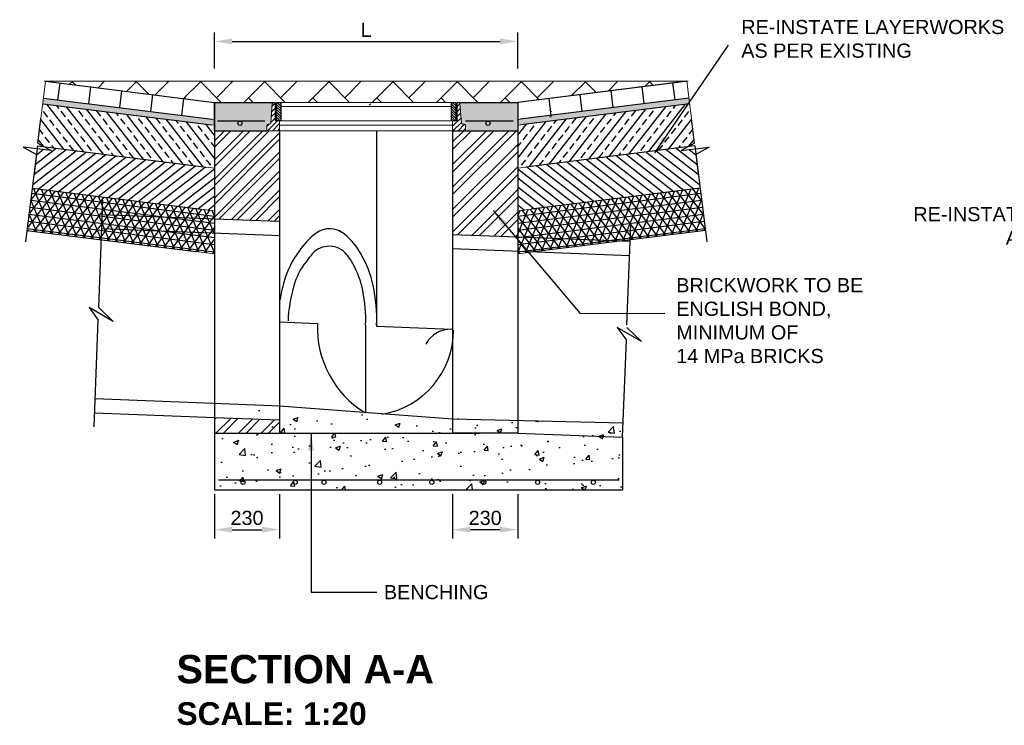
# Model space of a CAD drawing. Extents: x 76590 to 148436, y 2885688 to 2928336.
# Tile 3 of 17: x 80980 to 84452, y 2886186 to 2888674. Entities that reach past the tile are written whole.
import ezdxf
from ezdxf.lldxf.tags import DXFTag

# ---------------------------------------------------------------- set-up
doc = ezdxf.new("R2010")
doc.units = 0
doc.header["$PDSIZE"] = 0.2
for name, color, linetype in [('CONCRETE', 3, 'Continuous'), ('DIM1', 2, 'Continuous'), ('DIMENSIONS', 1, 'Continuous'), ('DIMS', 1, 'Continuous'), ('GRID', 7, 'Continuous'), ('HATCH', 7, 'Continuous'), ('layerworks', 1, 'Continuous'), ('PIPES', 1, 'Continuous'), ('REINFORCING', 3, 'Continuous'), ('SW Pipes', 6, 'Continuous'), ('T25', 2, 'Continuous'), ('T50', 6, 'Continuous'), ('xref', 252, 'Continuous')]:
    doc.layers.add(name, color=color, linetype=linetype)
doc.styles.add('ARIAL', font='arial.ttf')
doc.styles.add('Arial Bold', font='arialbd.ttf')
doc.styles.add('ROMANS', font='romans.shx', dxfattribs={"width": 0.8})
tags = doc.linetypes.add('DASHED2', pattern=[0.375, 0.25, -0.125]).pattern_tags.tags
tags[6:7] = [DXFTag(74, 4), DXFTag(75, 0), DXFTag(340, '0'), DXFTag(46, 0.0), DXFTag(50, 0.0), DXFTag(44, 0.0), DXFTag(45, 0.0)]
tags[4:5] = [DXFTag(74, 4), DXFTag(75, 0), DXFTag(340, '0'), DXFTag(46, 0.0), DXFTag(50, 0.0), DXFTag(44, 0.0), DXFTag(45, 0.0)]
tags = doc.linetypes.add('HIDDEN', pattern=[0.375, 0.25, -0.125]).pattern_tags.tags
tags[6:7] = [DXFTag(74, 4), DXFTag(75, 0), DXFTag(340, '0'), DXFTag(46, 0.0), DXFTag(50, 0.0), DXFTag(44, 0.0), DXFTag(45, 0.0)]
tags[4:5] = [DXFTag(74, 4), DXFTag(75, 0), DXFTag(340, '0'), DXFTag(46, 0.0), DXFTag(50, 0.0), DXFTag(44, 0.0), DXFTag(45, 0.0)]
doc.dimstyles.new('1-25', dxfattribs={"dimscale": 25, "dimtxt": 2, "dimasz": 2.5, "dimexe": 1.25, "dimexo": 0.625, "dimtad": 1, "dimdec": 0, "dimzin": 12, "dimtxsty": 'ROMANS', "dimcen": 2, "dimclrd": 1, "dimclre": 1, "dimclrt": 2, "dimadec": 0, "dimazin": 0, "dimtfac": 1, "dimtdec": 4, "dimtmove": 2, "dimatfit": 3, "dimfxl": 1, "dimtvp": 1, "dimtolj": 1, "dimtzin": 0, "dimlwd": -1, "dimarcsym": 0})
doc.dimstyles.new('1-25$7', dxfattribs={"dimscale": 25, "dimtxt": 2, "dimasz": 2.5, "dimexe": 1.25, "dimexo": 0.625, "dimtad": 0, "dimtih": 1, "dimtoh": 1, "dimdec": 0, "dimzin": 12, "dimtxsty": 'ROMANS', "dimcen": 2, "dimclrd": 1, "dimclre": 1, "dimclrt": 2, "dimadec": 0, "dimazin": 0, "dimtfac": 1, "dimtdec": 4, "dimtmove": 0, "dimatfit": 3, "dimfxl": 1, "dimtvp": 1, "dimtolj": 1, "dimtzin": 0, "dimlwd": -1, "dimarcsym": 0})
pattern_1 = [(50, (117319.08, 2898920.84), (179.31505, -15.68803), [18.75, -206.25]), (355, (117319.08, 2898920.84), (-34.6878, 188.048), [15, -165]), (100.4514, (117334.02, 2898919.53), (144.62735, 172.3599), [15.93505, -175.2855]), (46.1842, (117319.08, 2898970.84), (266.8103, -41.3798), [28.125, -309.375]), (96.6356, (117341.32, 2898967.4), (233.6657, 243.5295), [23.9026, -262.9282]), (351.1842, (117319.08, 2898970.84), (233.6655, 243.5297), [22.5, -247.5]), (21, (117344.08, 2898958.34), (149.22676, -100.6547), [18.75, -206.25]), (326, (117344.08, 2898958.34), (60.8288, 181.2875), [15, -165]), (71.4514, (117356.52, 2898949.95), (210.05566, 80.6326), [15.93505, -175.2855]), (37.5, (117319.08, 2898920.837), (3.03996, 83.22346), [0, -163, 0, -167.5, 0, -165.625]), (7.5, (117319.08, 2898920.84), (65.76738, 98.60293), [0, -95.5, 0, -159.25, 0, -63.125]), (327.5, (117263.33, 2898920.837), (133.45561, -5.63872), [0, -62.5, 0, -195, 0, -258.75]), (317.5, (117238.33, 2898920.84), (145.79654, 25.02625), [0, -81.25, 0, -129.5, 0, -183.75])]

# ---------------------------------------------------------------- blocks, each defined once
blk = doc.blocks.new('*D108')
at = {"layer": 'Defpoints', "color": 0, "linetype": 'Continuous', "transparency": 16777216}
for p in [(81666.4, 2887016.4), (81896.4, 2887016.4), (81896.4, 2886875.6)]:
    blk.add_point(p, dxfattribs=at)
at = {"layer": 'DIMENSIONS', "color": 1, "linetype": 'Continuous', "lineweight": -2, "transparency": 16777216}
for p, q in [((81666.4, 2887000.8), (81666.4, 2886844.3)), ((81896.4, 2887000.8), (81896.4, 2886844.3))]:
    blk.add_line(p, q, dxfattribs=at)
at = {"layer": 'DIMENSIONS', "color": 1, "linetype": 'Continuous', "transparency": 16777216}
blk.add_line((81728.9, 2886875.6), (81833.9, 2886875.6), dxfattribs=at)
for points in [[(81728.9, 2886886), (81728.9, 2886865.2), (81666.4, 2886875.6)], [(81833.9, 2886886), (81833.9, 2886865.2), (81896.4, 2886875.6)]]:
    blk.add_solid(points, dxfattribs=at)
at = {"layer": 'DIMENSIONS', "color": 2, "linetype": 'Continuous', "lineweight": 18, "transparency": 16777216, "insert": (81781.4, 2886916.8), "char_height": 50, "attachment_point": 5, "style": 'ARIAL'}
blk.add_mtext('\\A1;230', dxfattribs=at)
blk = doc.blocks.new('*D109')
at = {"layer": 'Defpoints', "color": 0, "linetype": 'Continuous', "transparency": 16777216}
for p in [(82506.4, 2887016.4), (82736.4, 2887016.4), (82506.4, 2886875.6)]:
    blk.add_point(p, dxfattribs=at)
at = {"layer": 'DIMENSIONS', "color": 1, "linetype": 'Continuous', "lineweight": -2, "transparency": 16777216}
for p, q in [((82506.4, 2887000.8), (82506.4, 2886844.3)), ((82736.4, 2887000.8), (82736.4, 2886844.3))]:
    blk.add_line(p, q, dxfattribs=at)
at = {"layer": 'DIMENSIONS', "color": 1, "linetype": 'Continuous', "transparency": 16777216}
blk.add_line((82673.9, 2886875.6), (82568.9, 2886875.6), dxfattribs=at)
for points in [[(82568.9, 2886886), (82568.9, 2886865.2), (82506.4, 2886875.6)], [(82673.9, 2886886), (82673.9, 2886865.2), (82736.4, 2886875.6)]]:
    blk.add_solid(points, dxfattribs=at)
at = {"layer": 'DIMENSIONS', "color": 2, "linetype": 'Continuous', "lineweight": 18, "transparency": 16777216, "insert": (82621.4, 2886916.8), "char_height": 50, "attachment_point": 5, "style": 'ARIAL'}
blk.add_mtext('\\A1;230', dxfattribs=at)
blk = doc.blocks.new('*D110')
at = {"layer": 'Defpoints', "color": 0, "linetype": 'Continuous', "transparency": 16777216}
for p in [(82736.4, 2888597.7), (81666.4, 2888487), (82736.4, 2888487)]:
    blk.add_point(p, dxfattribs=at)
at = {"layer": 'DIMENSIONS', "color": 1, "linetype": 'Continuous', "lineweight": -2, "transparency": 16777216}
for p, q in [((81666.4, 2888502.7), (81666.4, 2888629)), ((82736.4, 2888502.7), (82736.4, 2888629))]:
    blk.add_line(p, q, dxfattribs=at)
at = {"layer": 'DIMENSIONS', "color": 1, "linetype": 'Continuous', "transparency": 16777216}
blk.add_line((81728.9, 2888597.7), (82673.9, 2888597.7), dxfattribs=at)
for points in [[(81728.9, 2888608.1), (81728.9, 2888587.3), (81666.4, 2888597.7)], [(82673.9, 2888608.1), (82673.9, 2888587.3), (82736.4, 2888597.7)]]:
    blk.add_solid(points, dxfattribs=at)
at = {"layer": 'DIMENSIONS', "color": 2, "linetype": 'Continuous', "lineweight": 18, "transparency": 16777216, "insert": (82201.4, 2888638.3), "char_height": 50, "attachment_point": 5, "style": 'ARIAL'}
blk.add_mtext('\\A1;L', dxfattribs=at)
blk = doc.blocks.new('break')
at = {"color": 1}
for p, q in [((0, 2), (0, 10.74)), ((5, 0), (-5, 0)), ((-5, 0), (0, -2)), ((0, 2), (5, 0)), ((0, -2), (0, -9.81))]:
    blk.add_line(p, q, dxfattribs=at)

msp = doc.modelspace()

# ---------------------------------------------------------------- hatches: boundary and pattern name
at = {"layer": 'HATCH'}
h = msp.add_hatch(dxfattribs=at)
h.set_pattern_fill('AR-SAND', color=8, scale=5, angle=352.875, style=0)
h.set_pattern_definition([(30.37498365, (221770.497, -3156.581), (0.882430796, 9.598789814), [0, -7.6, 0, -8.5, 0, -8.125]), (0.37498365, (221770.497, -3156.581), (10.53077205, 12.90419661), [0, -4.1, 0, -6.85, 0, -2.625]), (320.37498365, (221764.395, -3155.8185), (15.453979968, -1.903232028), [0, -2.5, 0, -9, 0, -11.75]), (310.37498365, (221764.395, -3155.818), (15.4588759, 2.49016965), [0, -1.25, 0, -5.9, 0, -6.75])])
h.paths.add_polyline_path([(81063.6, 2888397.6), (81061.1, 2888377.8), (81656.5, 2888303.4), (81666.4, 2888302.1), (81666.4, 2888322.3), (81659, 2888323.2)])
h = msp.add_hatch(dxfattribs=at)
h.set_pattern_fill('AR-CONC', color=8, scale=0.4, style=0)
h.set_pattern_definition([(50, (81790.6, 2888338.48), (72.8739, -6.3756), [7.62, -83.82]), (355, (81790.6, 2888338.48), (-14.0974, 76.4227), [6.096, -67.0562]), (100.4514, (81796.675, 2888337.946), (58.7765, 70.047), [6.476, -71.236]), (46.184, (81790.6, 2888358.8), (108.4316, -16.817), [11.43, -125.73]), (96.6356, (81799.64, 2888357.4), (94.9617, 98.9704), [9.714, -106.854]), (351.184, (81790.6, 2888358.8), (94.9617, 98.9704), [9.144, -100.584]), (21, (81800.76, 2888353.72), (60.6458, -40.906), [7.62, -83.82]), (326, (81800.76, 2888353.72), (24.7208, 73.6752), [6.096, -67.056]), (71.4514, (81805.816, 2888350.31), (85.3666, 32.769), [6.476, -71.236]), (37.5, (81790.602, 2888338.477), (1.23544, 33.82202), [0, -66.2432, 0, -68.072, 0, -67.31]), (7.5, (81790.602, 2888338.477), (26.72787, 40.07223), [0, -38.8112, 0, -64.7192, 0, -25.654]), (327.5, (81767.945, 2888338.477), (54.23624, -2.2915), [0, -25.4, 0, -79.248, 0, -105.156]), (317.5, (81757.785, 2888338.477), (59.2517, 10.1706), [0, -33.02, 0, -52.6288, 0, -74.676])])
h.paths.add_polyline_path([(82736.4, 2888382.7), (82527.3, 2888382.7, -0.395569), (82532.3, 2888378.1), (82537.5, 2888310.3, 0.387902), (82542.5, 2888305.7), (82546.4, 2888305.7, -0.414214), (82551.4, 2888300.7), (82551.4, 2888282.7), (82736.4, 2888282.7)])
h.paths.add_polyline_path([(81870.6, 2888378.1, -0.395569), (81875.6, 2888382.7), (81666.4, 2888382.7), (81666.4, 2888282.7), (81851.4, 2888282.7), (81851.4, 2888300.7, -0.414214), (81856.4, 2888305.7), (81860.4, 2888305.7, 0.387902), (81865.4, 2888310.3)])
h.paths.add_polyline_path([(83282.8, 2888430.4), (84007.8, 2888430.4), (84007.8, 2888105.4), (83282.8, 2888105.4)], flags=9)
h = msp.add_hatch(dxfattribs=at)
h.set_pattern_fill('AR-SAND', color=8, scale=5, angle=352.875, style=0)
h.set_pattern_definition([(149.62501635, (-57367.307, -3156.581), (-0.882430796, 9.598789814), [0, -7.6, 0, -8.5, 0, -8.125]), (179.62501635, (-57367.307, -3156.581), (-10.53077205, 12.90419661), [0, -4.1, 0, -6.85, 0, -2.625]), (219.62501635, (-57361.204, -3155.8185), (-15.453979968, -1.903232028), [0, -2.5, 0, -9, 0, -11.75]), (229.62501635, (-57361.204, -3155.818), (-15.4588759, 2.49016965), [0, -1.25, 0, -5.9, 0, -6.75])])
h.paths.add_polyline_path([(83339.6, 2888397.6), (83342.1, 2888377.8), (82746.7, 2888303.4), (82736.7, 2888302.1), (82736.7, 2888322.3), (82744.2, 2888323.2)])
h = msp.add_hatch(dxfattribs=at)
h.set_pattern_fill('ANSI33', color=8, scale=200, angle=82.875, style=0)
h.set_pattern_definition([(127.8749837, (221470.497, -3306.58), (-39.4676109, -30.6970307), []), (127.8749837, (221474.883, -3271.5), (-39.4676109, -30.6970307), [25, -12.5])])
h.paths.add_polyline_path([(81666.4, 2888282.7), (81666.4, 2888302.1), (81656.5, 2888303.4), (81061.1, 2888377.8), (81054.5, 2888325.6), (81043.8, 2888238.9), (81067.4, 2888225.8), (81637.9, 2888154.5), (81666.4, 2888150.9)])
at = {"layer": 'HATCH', "linetype": 'Continuous', "lineweight": 18}
h = msp.add_hatch(dxfattribs=at)
h.set_pattern_fill('ANSI31', color=1, scale=100, style=0)
h.set_pattern_definition([(45, (106858.905, 2899870.495), (-8.838835, 8.838835), [])])
h.paths.add_polyline_path([(81896.4, 2888317.7), (81880.4, 2888317.7), (81880.4, 2888382.7), (81875.6, 2888382.7, 0.387902), (81870.6, 2888378.2), (81865.4, 2888310.4, -0.395569), (81860.4, 2888305.7), (81856.4, 2888305.7, 0.414214), (81851.4, 2888300.7), (81851.4, 2888282.7), (81896.4, 2888282.7)])
h.paths.add_polyline_path([(82537.5, 2888310.4), (82532.3, 2888378.2, 0.387902), (82527.3, 2888382.7), (82522.4, 2888382.7), (82522.4, 2888317.7), (82506.4, 2888317.7), (82506.4, 2888282.7), (82551.4, 2888282.7), (82551.4, 2888300.7, 0.414214), (82546.4, 2888305.7), (82542.5, 2888305.7, -0.395569)])
h = msp.add_hatch(dxfattribs=at)
h.set_pattern_fill('ANSI31', color=8, scale=50, angle=90, style=0)
h.set_pattern_definition([(135, (106858.905, 2899870.4953), (-4.4194174, -4.4194174), [])])
h.paths.add_polyline_path([(82517.4, 2888382.7), (82502.4, 2888382.7), (82502.4, 2888317.7), (82508.4, 2888317.7), (82517.4, 2888317.7)])
h.paths.add_polyline_path([(81900.4, 2888382.7), (81885.4, 2888382.7), (81885.4, 2888317.7), (81900.4, 2888317.7)])
at = {"layer": 'HATCH'}
h = msp.add_hatch(dxfattribs=at)
h.set_pattern_fill('ANSI33', color=8, scale=200, angle=82.875, style=0)
h.set_pattern_definition([(52.1250163, (-57067.307, -3306.58), (39.4676109, -30.6970307), []), (52.1250163, (-57071.69, -3271.5), (39.4676109, -30.6970307), [25, -12.5])])
h.paths.add_polyline_path([(82736.7, 2888282.7), (82736.7, 2888302.1), (82746.7, 2888303.4), (83342.1, 2888377.8), (83348.7, 2888325.6), (83359.4, 2888238.9), (83335.8, 2888225.8), (82765.3, 2888154.5), (82736.7, 2888150.9)])
h = msp.add_hatch(dxfattribs=at)
h.set_pattern_fill('ANSI32', color=8, scale=5, style=0)
h.set_pattern_definition([(45, (-1220.057, -14327.706), (-33.67596045, 33.67596045), []), (45, (-1197.606, -14327.706), (-33.67596045, 33.67596045), [])])
h.paths.add_polyline_path([(81896.4, 2888282.7), (81666.4, 2888282.7), (81666.4, 2887972.3), (81896.4, 2887963.4)])
h = msp.add_hatch(dxfattribs=at)
h.set_pattern_fill('ANSI32', color=8, scale=150, style=0)
h.set_pattern_definition([(45, (61185.78, 2879650.386), (-39.77476, 39.77476), []), (45, (61212.295, 2879650.386), (-39.77476, 39.77476), [])])
h.paths.add_polyline_path([(82736.4, 2888282.7), (82506.4, 2888282.7), (82506.4, 2887917), (82736.4, 2887908.1)])
h = msp.add_hatch(dxfattribs=at)
h.set_pattern_fill('ANSI31', color=8, scale=200, angle=352.875, style=0)
h.set_pattern_definition([(37.8749837, (221370.497, -3406.581), (-15.34851534, 19.73380543), [])])
h.paths.add_polyline_path([(81666.4, 2888150.9), (81637.9, 2888154.5), (81067.4, 2888225.8), (81090.9, 2888212.9), (81041.3, 2888219), (81024, 2888080.1), (81619.3, 2888005.7), (81666.4, 2887999.8)])
h = msp.add_hatch(dxfattribs=at)
h.set_pattern_fill('ANSI31', color=8, scale=200, angle=352.875, style=0)
h.set_pattern_definition([(142.1250163, (-56967.307, -3406.581), (15.34851534, 19.73380543), [])])
h.paths.add_polyline_path([(82736.7, 2888150.9), (82765.3, 2888154.5), (83335.8, 2888225.8), (83312.3, 2888212.9), (83361.9, 2888219), (83379.2, 2888080.1), (82783.9, 2888005.7), (82736.7, 2887999.8)])
h = msp.add_hatch(dxfattribs=at)
h.set_pattern_fill('NET3', color=8, scale=200, angle=352.875, style=0)
h.set_pattern_definition([(352.8749837, (221220.497, -3556.581), (3.10086836, 24.80694692), []), (52.8749837, (221220.497, -3556.581), (-19.93301204, 15.08890424), []), (112.8749837, (221220.497, -3556.581), (-23.0338804, -9.71804268), [])])
h.paths.add_polyline_path([(81666.4, 2887999.8), (81619.3, 2888005.7), (81024, 2888080.1), (81005.4, 2887931.2), (81600.7, 2887856.8), (81666.4, 2887848.6)])
h = msp.add_hatch(dxfattribs=at)
h.set_pattern_fill('NET3', color=8, scale=200, angle=352.875, style=0)
h.set_pattern_definition([(187.1250163, (-56817.307, -3556.581), (-3.10086836, 24.80694692), []), (127.1250163, (-56817.307, -3556.581), (19.93301204, 15.08890424), []), (67.1250163, (-56817.307, -3556.581), (23.0338804, -9.71804268), [])])
h.paths.add_polyline_path([(82736.7, 2887999.8), (82783.9, 2888005.7), (83379.2, 2888080.1), (83397.8, 2887931.2), (82802.5, 2887856.8), (82736.7, 2887848.6)])
h = msp.add_hatch(dxfattribs=at)
h.set_pattern_fill('AR-CONC', color=8, scale=25, style=0)
h.set_pattern_definition(pattern_1)
h.paths.add_polyline_path([(82833.8, 2887257.5), (82603.8, 2887266.4), (82603.8, 2887216.4), (82833.8, 2887207.5)])
h.paths.add_polyline_path([(82603.8, 2887266.4), (82601.3, 2887266.5), (81811.3, 2887312.9), (81808.8, 2887313), (81808.8, 2887216.4), (82603.8, 2887216.4)])
h.paths.add_polyline_path([(83106.1, 2887202.1), (83107.8, 2887246.9), (82833.8, 2887257.5), (82833.8, 2887207.4), (83106.1, 2887196.9)])
h = msp.add_hatch(dxfattribs=at)
h.set_pattern_fill('ANSI32', color=8, scale=150, style=0)
h.set_pattern_definition([(45, (61775.776, 2879650.386), (-39.77476, 39.77476), []), (45, (61802.293, 2879650.386), (-39.77476, 39.77476), [])])
h.paths.add_polyline_path([(81896.4, 2887262.8), (81666.4, 2887271.7), (81666.4, 2887216.4), (81896.4, 2887216.4)])
h = msp.add_hatch(dxfattribs=at)
h.set_pattern_fill('AR-CONC', color=8, scale=25, style=0)
h.set_pattern_definition(pattern_1)
h.paths.add_polyline_path([(81812, 2887042.6, -1), (81797.4, 2887042.6, -1)], flags=16)
h.paths.add_polyline_path([(82001.7, 2887042.6, -1), (81987.1, 2887042.6, -1)], flags=16)
h.paths.add_polyline_path([(81628.4, 2887042.6, -1), (81613.8, 2887042.6, -1)], flags=16)
h.paths.add_polyline_path([(82198.1, 2887042.6, -1), (82183.5, 2887042.6, -1)], flags=16)
h.paths.add_polyline_path([(82381.6, 2887042.6, -1), (82367.1, 2887042.6, -1)], flags=16)
h.paths.add_polyline_path([(82565.2, 2887042.6, -1), (82550.6, 2887042.6, -1)], flags=16)
h.paths.add_polyline_path([(82755, 2887042.6, -1), (82740.4, 2887042.6, -1)], flags=16)
h.paths.add_polyline_path([(82001.7, 2887042.6, -1), (81987.1, 2887042.6, -1)], flags=0)
h.paths.add_polyline_path([(82198.1, 2887042.6, -1), (82183.5, 2887042.6, -1)], flags=0)
h.paths.add_polyline_path([(81812, 2887042.6, -1), (81797.4, 2887042.6, -1)], flags=0)
h.paths.add_polyline_path([(82381.6, 2887042.6, -1), (82367.1, 2887042.6, -1)], flags=0)
h.paths.add_polyline_path([(81628.4, 2887042.6, -1), (81613.8, 2887042.6, -1)], flags=0)
h.paths.add_polyline_path([(82565.2, 2887042.6, -1), (82550.6, 2887042.6, -1)], flags=0)
h.paths.add_polyline_path([(82755, 2887042.6, -1), (82740.4, 2887042.6, -1)], flags=0)
h.paths.add_polyline_path([(82198.1, 2887042.6, -1), (82183.5, 2887042.6, -1)], flags=0)
h.paths.add_polyline_path([(82381.6, 2887042.6, -1), (82367.1, 2887042.6, -1)], flags=0)
h.paths.add_polyline_path([(82001.7, 2887042.6, -1), (81987.1, 2887042.6, -1)], flags=0)
h.paths.add_polyline_path([(82565.2, 2887042.6, -1), (82550.6, 2887042.6, -1)], flags=0)
h.paths.add_polyline_path([(81812, 2887042.6, -1), (81797.4, 2887042.6, -1)], flags=0)
h.paths.add_polyline_path([(82755, 2887042.6, -1), (82740.4, 2887042.6, -1)], flags=0)
h.paths.add_polyline_path([(81613.8, 2887042.6, -1), (81628.4, 2887042.6, -1)], flags=0)
h.paths.add_polyline_path([(82951.3, 2887042.6, -1), (82936.7, 2887042.6, -1)], flags=16)
h.paths.add_polyline_path([(83091.8, 2887042.6, -1), (83077.2, 2887042.6, -1)], flags=16)
h.paths.add_polyline_path([(83106.1, 2887016.4), (83106.1, 2887196.9), (82833.8, 2887207.4), (82833.8, 2887016.4)])
h.paths.add_polyline_path([(81666.4, 2887216.4), (81666.4, 2887016.4), (82833.8, 2887016.4), (82833.8, 2887207.4), (82831.3, 2887207.5), (82831.3, 2887207.6), (82603.8, 2887216.4)])

# ---------------------------------------------------------------- linework, layer by layer
at = {"color": 2}
for p, q in [((81258.4, 2887659.6), (81273, 2888037.6)), ((83121.4, 2887598), (83135, 2887951.6)), ((81309.5, 2887609.3), (81224.3, 2887659.4)), ((81224.3, 2887659.4), (81256.6, 2887614.2)), ((81258.4, 2887659.6), (81309.5, 2887609.3)), ((81242.1, 2887238.2), (81256.6, 2887614.2)), ((83172.5, 2887538.8), (83087.3, 2887588.9)), ((83087.3, 2887588.9), (83119.6, 2887543.7)), ((83121.4, 2887589.1), (83172.5, 2887538.8)), ((83106.1, 2887202.1), (83119.6, 2887543.7))]:
    msp.add_line(p, q, dxfattribs=at)
at = {"layer": 'CONCRETE'}
for p, q in [((81666.4, 2888282.7), (81666.4, 2888382.7)), ((82506.4, 2888282.7), (82736.4, 2888282.7)), ((81666.4, 2887271.7), (81666.4, 2887216.4)), ((81666.4, 2887271.7), (81896.4, 2887262.8))]:
    msp.add_line(p, q, dxfattribs=at)
at = {"layer": 'CONCRETE', "color": 2}
for p, q in [((81666.4, 2888382.7), (81875.6, 2888382.7)), ((81666.4, 2888382.7), (81666.4, 2888282.7)), ((82527.3, 2888382.7), (82736.4, 2888382.7)), ((82736.4, 2888382.7), (82736.4, 2888282.7)), ((81666.4, 2888282.7), (81851.4, 2888282.7)), ((82551.4, 2888282.7), (82736.4, 2888282.7)), ((81896.4, 2887609), (82029.8, 2887602.5)), ((82238.5, 2887592.8), (82503.9, 2887582.5)), ((81896.4, 2887312.9), (82506.4, 2887266.5)), ((81896.4, 2887312.9), (81896.4, 2887216.4)), ((82506.4, 2887266.5), (82506.4, 2887216.4)), ((81666.4, 2887216.4), (81666.4, 2887016.4)), ((81666.4, 2887216.4), (82603.8, 2887216.4)), ((82736.4, 2887216.4), (82506.4, 2887216.4)), ((83106.1, 2887202.1), (83106.1, 2887016.4)), ((81666.4, 2887016.4), (83106.1, 2887016.4))]:
    msp.add_line(p, q, dxfattribs=at)
at = {"layer": 'CONCRETE', "color": 1}
for p, q in [((82736.4, 2888382.7), (82736.4, 2887908.1)), ((81666.4, 2888282.7), (81666.4, 2887972.3)), ((81896.4, 2888282.7), (81896.4, 2887963.4)), ((82238.5, 2888282.7), (82238.5, 2887592.8)), ((82506.4, 2888282.7), (82506.4, 2887917)), ((81666.4, 2887972.3), (81896.4, 2887963.4)), ((82506.4, 2887917), (82736.4, 2887908.1))]:
    msp.add_line(p, q, dxfattribs=at)
at = {"layer": 'CONCRETE', "color": 2, "linetype": 'HIDDEN'}
for p, q in [((81666.4, 2887972.3), (81666.4, 2887271.7)), ((82736.4, 2887908.1), (82736.4, 2887216.4))]:
    msp.add_line(p, q, dxfattribs=at)
at = {"layer": 'CONCRETE', "color": 2}
for centre, radius, start, end in [((82382.3, 2887588.7), 352.8, 177.7607, 238.2756), ((82209.8, 2887579), 299.5, 278.9766, 0.0843), ((82500.1, 2887482.6), 100, 87.7856, 151.8103)]:
    msp.add_arc(centre, radius, start, end, dxfattribs=at)
at = {"layer": 'DIM1'}
for p, q in [((81120.7, 2888451), (81113.3, 2888391.4)), ((81229.8, 2888437.3), (81222.4, 2888377.8)), ((83173.3, 2888437.3), (83180.8, 2888377.8)), ((83282.5, 2888451), (83289.9, 2888391.4)), ((81339, 2888423.7), (81331.6, 2888364.1)), ((81448.1, 2888410), (81440.7, 2888350.5)), ((81557.3, 2888396.4), (81549.9, 2888336.8)), ((82845.9, 2888396.4), (82853.3, 2888336.8)), ((82955, 2888410), (82962.5, 2888350.5)), ((83064.2, 2888423.7), (83071.6, 2888364.1))]:
    msp.add_line(p, q, dxfattribs=at)
at = {"layer": 'DIMS', "linetype": 'Continuous', "lineweight": 18}
for p, q in [((81054.5, 2888325.6), (81071.1, 2888457.2)), ((83348.7, 2888325.6), (83332.1, 2888457.2)), ((81900.4, 2888382.7), (81885.4, 2888382.7)), ((81900.4, 2888367.7), (82502.4, 2888367.7)), ((82517.4, 2888382.7), (82502.4, 2888382.7)), ((81666.4, 2888302.1), (81656.5, 2888303.4)), ((81666.4, 2888322.3), (81659, 2888323.2)), ((81896.4, 2888302.7), (82506.4, 2888302.7)), ((82736.7, 2888322.3), (82744.2, 2888323.2)), ((82736.7, 2888302.1), (82746.7, 2888303.4)), ((81666.4, 2888150.9), (81637.9, 2888154.5)), ((82736.7, 2888150.9), (82765.3, 2888154.5)), ((81666.4, 2887999.8), (81619.3, 2888005.7)), ((82736.7, 2887999.8), (82783.9, 2888005.7)), ((81666.4, 2887848.6), (81600.7, 2887856.8)), ((82736.7, 2887848.6), (82802.5, 2887856.8))]:
    msp.add_line(p, q, dxfattribs=at)
at = {"layer": 'DIMS', "color": 3, "linetype": 'Continuous', "lineweight": 18}
for p, q in [((81880.4, 2888382.7), (81875.6, 2888382.7)), ((82522.4, 2888382.7), (82527.3, 2888382.7))]:
    msp.add_line(p, q, dxfattribs=at)
at = {"layer": 'GRID', "color": 1, "linetype": 'Continuous', "lineweight": 18}
msp.add_line((83336.7, 2888457.7), (81066.4, 2888457.7), dxfattribs=at)
at = {"layer": 'GRID', "linetype": 'Continuous', "lineweight": 18}
for p, q in [((81666.4, 2888382.7), (81066.4, 2888457.7)), ((82736.7, 2888382.7), (83336.7, 2888457.7)), ((82736.7, 2888382.7), (83336.7, 2888457.7)), ((82736.7, 2888382.7), (83336.7, 2888457.7)), ((81885.4, 2888317.7), (81885.4, 2888382.7)), ((81900.4, 2888317.7), (81900.4, 2888382.7)), ((82502.4, 2888317.7), (82502.4, 2888382.7)), ((82517.4, 2888317.7), (82517.4, 2888382.7))]:
    msp.add_line(p, q, dxfattribs=at)
at = {"layer": 'GRID', "color": 3, "linetype": 'Continuous', "lineweight": 18}
for p, q in [((81865.4, 2888310.3), (81870.6, 2888378.2)), ((81880.4, 2888317.7), (81880.4, 2888382.7)), ((82522.4, 2888317.7), (82522.4, 2888382.7)), ((82537.5, 2888310.3), (82532.3, 2888378.2)), ((81851.4, 2888282.7), (81851.4, 2888300.7)), ((81856.4, 2888305.7), (81860.4, 2888305.7)), ((81900.4, 2888317.7), (81880.4, 2888317.7)), ((81896.4, 2888282.7), (81896.4, 2888317.7)), ((82504.4, 2888317.7), (82522.4, 2888317.7)), ((82506.4, 2888282.7), (82506.4, 2888317.7)), ((82546.4, 2888305.7), (82542.5, 2888305.7)), ((82551.4, 2888282.7), (82551.4, 2888300.7)), ((81851.4, 2888282.7), (82551.4, 2888282.7)), ((81851.4, 2888282.7), (81851.4, 2888282.7)), ((82551.4, 2888282.7), (82551.4, 2888282.7))]:
    msp.add_line(p, q, dxfattribs=at)
at = {"layer": 'GRID', "color": 1, "linetype": 'DASHED2', "lineweight": 18, "ltscale": 10}
for p, q in [((82502.4, 2888382.7), (81900.4, 2888382.7)), ((81900.4, 2888317.7), (82508.4, 2888317.7))]:
    msp.add_line(p, q, dxfattribs=at)
at = {"layer": 'GRID', "color": 3, "linetype": 'Continuous', "lineweight": 18}
for centre, start, end in [((81875.6, 2888377.7), 90, 174.8056), ((82527.3, 2888377.7), 5.1944, 90), ((81856.4, 2888300.7), 90, 180), ((81860.4, 2888310.7), 270, 354.8056), ((82542.5, 2888310.7), 185.1944, 270), ((82546.4, 2888300.7), 0, 90)]:
    msp.add_arc(centre, 5, start, end, dxfattribs=at)
at = {"layer": 'HATCH', "color": 8, "linetype": 'Continuous', "lineweight": 18}
for p, q in [((81155.6, 2888446.6), (81164.6, 2888455.7)), ((81176.3, 2888444), (81163.1, 2888457.2)), ((81256.1, 2888434), (81279.3, 2888457.2)), ((81277.8, 2888455.7), (81276.3, 2888457.2)), ((81356.7, 2888421.5), (81390.9, 2888455.7)), ((81434.9, 2888411.7), (81389.4, 2888457.2)), ((81457.3, 2888408.9), (81505.5, 2888457.2)), ((81504, 2888455.7), (81502.5, 2888457.2)), ((81557.8, 2888396.3), (81617.2, 2888455.7)), ((81690.1, 2888382.7), (81615.7, 2888457.2)), ((81673.7, 2888399.1), (81731.8, 2888457.2)), ((81730.3, 2888455.7), (81728.8, 2888457.2)), ((81770.5, 2888382.7), (81843.4, 2888455.7)), ((81916.4, 2888382.7), (81841.9, 2888457.2)), ((81900, 2888399.1), (81958.1, 2888457.2)), ((81956.6, 2888455.7), (81955.1, 2888457.2)), ((81996.8, 2888382.7), (82069.7, 2888455.7)), ((82142.6, 2888382.7), (82068.2, 2888457.2)), ((82126.3, 2888399.1), (82184.4, 2888457.2)), ((82182.9, 2888455.7), (82181.4, 2888457.2)), ((82223.1, 2888382.7), (82296, 2888455.7)), ((82368.9, 2888382.7), (82294.5, 2888457.2)), ((82352.6, 2888399.1), (82410.6, 2888457.2)), ((82409.1, 2888455.7), (82407.6, 2888457.2)), ((82449.3, 2888382.7), (82522.3, 2888455.7)), ((82595.2, 2888382.7), (82520.8, 2888457.2)), ((82578.8, 2888399.1), (82636.9, 2888457.2)), ((82635.4, 2888455.7), (82633.9, 2888457.2)), ((82675.6, 2888382.7), (82748.5, 2888455.7)), ((82812, 2888392.2), (82747, 2888457.2)), ((82805.1, 2888399.1), (82863.2, 2888457.2)), ((82861.7, 2888455.7), (82860.2, 2888457.2)), ((82925.5, 2888406.4), (82974.8, 2888455.7)), ((83013.2, 2888417.3), (82973.3, 2888457.2)), ((83054.8, 2888422.5), (83089.5, 2888457.2)), ((83088, 2888455.7), (83086.5, 2888457.2)), ((83184.1, 2888438.7), (83201.1, 2888455.7)), ((83214.3, 2888442.4), (83199.6, 2888457.2)), ((83314.2, 2888455.7), (83312.7, 2888457.2)), ((83313.4, 2888454.8), (83315.7, 2888457.2)), ((81564.2, 2888395.5), (81560.6, 2888399.1)), ((81803.2, 2888382.7), (81786.9, 2888399.1)), ((82029.5, 2888382.7), (82013.2, 2888399.1)), ((82255.8, 2888382.7), (82239.4, 2888399.1)), ((82482, 2888382.7), (82465.7, 2888399.1)), ((82708.3, 2888382.7), (82692, 2888399.1)), ((82212.7, 2888372.4), (82217.7, 2888377.4)), ((82854.7, 2888349.5), (82849.7, 2888354.5)), ((82849.7, 2888330.5), (82854.7, 2888335.5))]:
    msp.add_line(p, q, dxfattribs=at)
at = {"layer": 'layerworks', "color": 1}
for p, q in [((81071.1, 2888457.2), (81666.4, 2888382.7)), ((83332.1, 2888457.2), (82736.7, 2888382.7)), ((81063.6, 2888397.6), (81659, 2888323.2)), ((83339.6, 2888397.6), (82744.2, 2888323.2)), ((81061.2, 2888377.8), (81656.5, 2888303.4)), ((83342, 2888377.8), (82746.7, 2888303.4)), ((81042.6, 2888228.9), (81000.3, 2887891.1)), ((81042.6, 2888228.9), (81637.9, 2888154.5)), ((83360.6, 2888228.9), (82765.3, 2888154.5)), ((83360.6, 2888228.9), (83402.8, 2887891.1)), ((81023.9, 2888080.1), (81619.3, 2888005.7)), ((83379.2, 2888080.1), (82783.9, 2888005.7)), ((81005.3, 2887931.3), (81600.7, 2887856.8)), ((83397.8, 2887931.3), (82802.5, 2887856.8))]:
    msp.add_line(p, q, dxfattribs=at)
at = {"layer": 'PIPES'}
for p, q in [((81271.1, 2887987.6), (81668.9, 2887972.3)), ((81896.4, 2887963.4), (81896.4, 2887262.8)), ((81269.1, 2887937.7), (81898.9, 2887913.3)), ((82506.4, 2887917), (82506.4, 2887216.4)), ((82736.4, 2887908.1), (83133.1, 2887892.7)), ((82506.4, 2887866.9), (83131.2, 2887842.8)), ((81245.9, 2887338.1), (81898.9, 2887312.9)), ((81244, 2887288.2), (81668.9, 2887271.7)), ((82506.4, 2887266.5), (83108, 2887252.1)), ((82736.4, 2887216.4), (83106.1, 2887202.1))]:
    msp.add_line(p, q, dxfattribs=at)
at = {"layer": 'PIPES', "color": 2}
msp.add_line((82199.6, 2887596.6), (82199.6, 2887287), dxfattribs=at)
for centre, radius, start, end in [((82181.1, 2887712.9), 260.2, 126.8644, 145.9967), ((82073, 2887857), 80, 50.4478, 126.8644), ((82029.8, 2887816.6), 138.4, 54.029, 56.0739), ((81958.3, 2887718.1), 260.2, 29.5746, 50.4478), ((82071.4, 2887795.2), 80, 38.8447, 138.5343), ((82217.2, 2887667.5), 315.9, 142.8236, 164.3682), ((82176.6, 2887702.2), 220.4, 138.5343, 147.0926), ((81962, 2887707.1), 220.4, 28.4786, 38.8447), ((81848, 2887655.5), 386.9, 12.1833, 29.5746), ((82160.6, 2887678.7), 221.6, 139.7209, 166.2051), ((81858.3, 2887650.9), 338.4, 11.5991, 28.4786), ((82452.6, 2887591.6), 563.2, 163.388, 170.9389), ((81675.7, 2887618.3), 563.2, 357.7856, 12.1833), ((82429.9, 2887592.4), 504.1, 163.9721, 177.7856), ((81696, 2887617.6), 504.1, 357.6148, 11.5991)]:
    msp.add_arc(centre, radius, start, end, dxfattribs=at)
at = {"layer": 'REINFORCING'}
for p, q in [((81677, 2888318), (81844.7, 2888318)), ((82552, 2888318), (82719.7, 2888318)), ((81680.7, 2887051.7), (83093.4, 2887051.7))]:
    msp.add_line(p, q, dxfattribs=at)
for centre in [(81756.4, 2888308.9), (82631.4, 2888308.9), (81767.5, 2887042.6), (81951.1, 2887042.6), (82053.2, 2887042.6), (82249.5, 2887042.6), (82433.1, 2887042.6), (82616.7, 2887042.6), (82806.4, 2887042.6), (83002.8, 2887042.6)]:
    msp.add_circle(centre, 7.3, dxfattribs=at)
at = {"layer": 'SW Pipes', "color": 2}
for points in [[(81885.4, 2888382.7), (81900.4, 2888382.7), (81900.4, 2888317.7), (81885.4, 2888317.7)], [(82502.4, 2888382.7), (82517.4, 2888382.7), (82517.4, 2888317.7), (82502.4, 2888317.7)]]:
    msp.add_lwpolyline(points, close=True, dxfattribs=at)

# ---------------------------------------------------------------- block references
at = {"layer": 'xref'}
for p, xscale, yscale, zscale, rotation in [((81041.3, 2888219), 9.999999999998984, 9.999999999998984, 9.999999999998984, 352.962318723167), ((83361.9, 2888219), -9.999999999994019, 10.00000000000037, 10, 7.037681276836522)]:
    msp.add_blockref('break', p, dxfattribs=dict(at, xscale=xscale, yscale=yscale, zscale=zscale, rotation=rotation))

# ---------------------------------------------------------------- texts
at = {"layer": 'T25', "color": 2, "char_height": 50, "style": 'ARIAL'}
for s, insert, width, attachment_point in [('{\\C7;RE-INSTATE LAYERWORKS \\PAS PER EXISTING}', (83524.5, 2888673.5), 1725.92, 1), ('\\pxqr;{\\C7;RE-INSTATE LAYERWORKS \\PAS PER EXISTING}', (83332.9, 2888013.6), 1725.92, 1), ('BRICKWORK TO BE \\PENGLISH BOND,\\PMINIMUM OF \\P14 MPa BRICKS', (83295.3, 2887612.7), 1296.042, 4), ('BENCHING', (82264.1, 2886655.1), 443.452, 4)]:
    msp.add_mtext(s, dxfattribs=dict(at, insert=insert, width=width, attachment_point=attachment_point))
at = {"layer": 'T50', "color": 6, "insert": (82933.1, 2886433.7), "char_height": 100, "width": 2800.721, "attachment_point": 2, "style": 'Arial Bold'}
msp.add_mtext('\\pxql;SECTION A-A\\P{\\A1;\\H0.8x;\\C3;SCALE: 1:20}', dxfattribs=at)

# ---------------------------------------------------------------- dimensions: what is measured, and where the dimension line sits
at = {"layer": 'DIMENSIONS', "linetype": 'Continuous', "lineweight": 18}
dim = msp.add_linear_dim(base=(82736.4, 2888597.7), p1=(81666.4, 2888487), p2=(82736.4, 2888487), text='L', dimstyle='1-25', override={"dimtxsty": 'ARIAL'}, dxfattribs=at)
dim.commit()
dim.dimension.update_dxf_attribs({"geometry": '*D110', "text_midpoint": (82201.4, 2888638.3)})
for base, p1, p2, picture, middle in [((81896.4, 2886875.6), (81666.4, 2887016.4), (81896.4, 2887016.4), '*D108', (81781.4, 2886916.8)), ((82506.4, 2886875.6), (82736.4, 2887016.4), (82506.4, 2887016.4), '*D109', (82621.4, 2886916.8))]:
    dim = msp.add_linear_dim(base=base, p1=p1, p2=p2, dimstyle='1-25', override={"dimtxsty": 'ARIAL'}, dxfattribs=at)
    dim.commit()
    dim.dimension.update_dxf_attribs({"geometry": picture, "text_midpoint": middle})

# ---------------------------------------------------------------- leaders
for points in [[(83219.9, 2888205), (83480, 2888584)], [(82649.2, 2888001.4), (82956.8, 2887638.6), (83254.6, 2887639)], [(82007.1, 2887217.1), (82007.1, 2886654.9), (82239.1, 2886654.9)]]:
    msp.add_leader(points, dimstyle='1-25$7', override={"dimtad": 1, "dimtih": 0, "dimtoh": 0, "dimtmove": 2}, dxfattribs=at)

doc.saveas('drawing.dxf')
